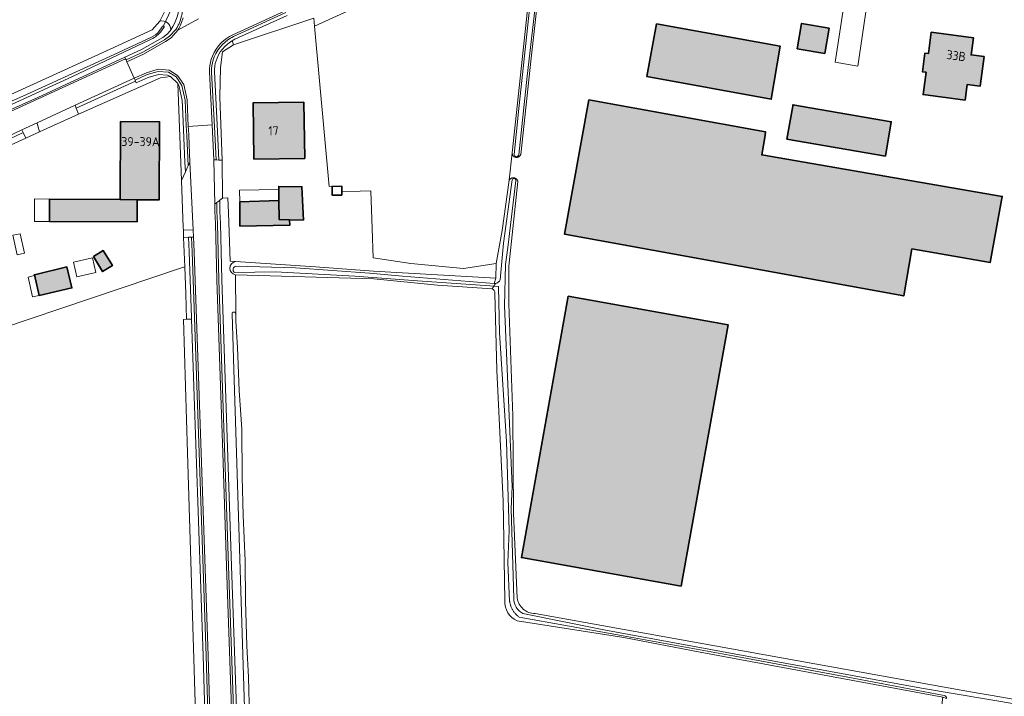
# Model space of a CAD drawing. Header units: metres. Extents: x 200031 to 204075, y 460125 to 464703.
# Tile 156 of 178: x 202222 to 202419, y 463951 to 464087. Entities that reach past the tile are written whole.
import ezdxf
from ezdxf.enums import TextEntityAlignment as Align

# ---------------------------------------------------------------- set-up
doc = ezdxf.new("R2010")
doc.units = ezdxf.units.M
doc.header["$LTSCALE"] = 2
for name, color, linetype, lineweight in [('B-WE-GR-GRAS-GV', 253, 'Continuous', 13), ('B-WE-KW-KUNSTWERK_DUIKER-G', 253, 'Continuous', 18), ('B-WE-OG-BEBOUWING-GV', 253, 'Continuous', 35), ('B-WE-OG-BEBOUWING-T18', 253, 'Continuous', 18), ('B-WE-OG-BEBOUWING_LUIFEL-GV', 253, 'Continuous', 18), ('B-WE-OG-BEBOUWING_OVERBOUWING-GV', 253, 'Continuous', 18), ('B-WE-OG-BEBOUWING_SCHUUR-GV', 253, 'Continuous', 35), ('B-WE-OG-TERREIN_CULTUURSCHEIDING-GV', 253, 'Continuous', 18), ('B-WE-OG-TERREIN_ERF-GV', 253, 'Continuous', 18), ('B-WE-OG-WATER_GREPPEL-GV', 253, 'Continuous', 18), ('B-WE-OG-WATER_SLOOT-GV', 253, 'Continuous', 18), ('B-WE-OG-WEG-GV', 253, 'Continuous', 18), ('B-WE-VH-VERHARDING_ASFALT-GV', 253, 'Continuous', 18), ('B-WE-VH-VERHARDING_BETON-A', 254, 'Continuous', 25), ('B-WE-VH-VERHARDING_BETONSTRAATSTEEN-GV', 253, 'Continuous', 18), ('B-WE-VH-VERHARDING_GRASBETONSTEEN-GV', 253, 'Continuous', 18), ('B-WE-VH-VERHARDING_TEGEL-GV', 253, 'Continuous', 18)]:
    doc.layers.add(name, color=color, linetype=linetype, lineweight=lineweight)
doc.styles.add('NLCS-ISO-M1000-T18', font='NLCS-ISO.ttf', dxfattribs={"height": 1.8})

msp = doc.modelspace()

# ---------------------------------------------------------------- hatches: boundary and pattern name
at = {"layer": 'B-WE-VH-VERHARDING_BETON-A'}
h = msp.add_hatch(color=256, dxfattribs=at)
h.dxf.hatch_style = 1
h.paths.add_polyline_path([(202349.46, 464085.94), (202347.52, 464075.36), (202372.41, 464070.8), (202374.23, 464081.42)])
h = msp.add_hatch(color=256, dxfattribs=at)
h.dxf.hatch_style = 1
h.paths.add_polyline_path([(202384, 464085.08), (202378.48, 464086.02), (202377.62, 464080.95), (202383.14, 464080.01)])
h = msp.add_hatch(color=256, dxfattribs=at)
h.dxf.hatch_style = 1
h.paths.add_polyline_path([(202403.215, 464080.052), (202402.721, 464076.304), (202403.425, 464076.211), (202402.837, 464071.75), (202411.264, 464070.639), (202411.675, 464073.752), (202414.272, 464073.41), (202415.055, 464079.348), (202412.458, 464079.691), (202412.911, 464083.131), (202404.484, 464084.242), (202403.919, 464079.959)])
h = msp.add_hatch(color=256, dxfattribs=at)
h.dxf.hatch_style = 1
h.paths.add_polyline_path([(202278.942, 464058.976), (202278.763, 464070.228), (202268.612, 464070.067), (202268.79, 464058.815)])
h = msp.add_hatch(color=256, dxfattribs=at)
h.dxf.hatch_style = 1
h.paths.add_polyline_path([(202371.173, 464063.579), (202371.291, 464064.272), (202335.905, 464070.683), (202331.029, 464043.757), (202398.98, 464031.405), (202400.599, 464040.843), (202416.295, 464038.138), (202418.683, 464051.333), (202370.501, 464059.659)])
h = msp.add_hatch(color=256, dxfattribs=at)
h.dxf.hatch_style = 1
h.paths.add_polyline_path([(202376.709, 464069.42), (202375.572, 464062.819), (202395.283, 464059.424), (202396.471, 464066.321), (202376.76, 464069.716)], flags=17)
h = msp.add_hatch(color=256, dxfattribs=at)
h.dxf.hatch_style = 1
h.paths.add_polyline_path([(202241.994, 464050.752), (202245.388, 464050.686), (202249.799, 464050.665), (202249.874, 464066.308), (202242.069, 464066.345)])
h = msp.add_hatch(color=256, dxfattribs=at)
h.dxf.hatch_style = 1
h.paths.add_polyline_path([(202275.926, 464046.663), (202278.697, 464046.608), (202278.385, 464053.278), (202273.755, 464053.346), (202273.792, 464050.509), (202273.842, 464046.704)])
h = msp.add_hatch(color=256, dxfattribs=at)
h.dxf.hatch_style = 1
h.paths.add_polyline_path([(202241.994, 464050.752), (202227.825, 464050.82), (202227.803, 464046.354), (202245.366, 464046.269), (202245.388, 464050.686)])
h = msp.add_hatch(color=256, dxfattribs=at)
h.dxf.hatch_style = 1
h.paths.add_polyline_path([(202275.926, 464046.663), (202273.842, 464046.704), (202273.792, 464050.509), (202265.94, 464050.238), (202265.971, 464045.395), (202275.947, 464045.586)])
h = msp.add_hatch(color=256, dxfattribs=at)
h.dxf.hatch_style = 1
h.paths.add_polyline_path([(202236.61, 464039.298), (202238.462, 464036.274), (202240.426, 464037.476), (202238.575, 464040.501)])
h = msp.add_hatch(color=256, dxfattribs=at)
h.dxf.hatch_style = 1
h.paths.add_polyline_path([(202231.279, 464037.255), (202224.811, 464035.641), (202225.766, 464031.515), (202232.305, 464033.001)])
h = msp.add_hatch(color=256, dxfattribs=at)
h.dxf.hatch_style = 1
h.paths.add_polyline_path([(202354.387, 463973.246), (202363.76, 464025.627), (202331.745, 464031.356), (202322.373, 463978.974)])

# ---------------------------------------------------------------- linework, layer by layer
at = {"layer": 'B-WE-GR-GRAS-GV', "flags": 128}
msp.add_lwpolyline([(202320.515, 464060.098), (202325.383, 464105.634), (202304.549, 464096.26), (202285.325, 464087.46), (202280.923, 464085.445), (202283.878, 464053.35), (202286.404, 464053.37), (202286.412, 464052.347), (202290.031, 464052.431), (202292.182, 464052.481), (202292.446, 464044.932), (202292.652, 464039.043), (202300.236, 464037.899), (202310.795, 464036.922), (202317.285, 464037.89), (202318.524, 464044.525), (202319.927, 464054.593)], close=True, dxfattribs=at)
for points in [[(202200.846, 464063.013), (202239.956, 464080.836), (202248.365, 464084.725), (202249.942, 464086.458), (202251.666, 464089.912)], [(202148.23, 463852.958), (202243.007, 463833.367), (202260.964, 463831.475), (202260.685, 463839.996), (202258.494, 463906.977), (202258.272, 463909.699), (202258.181, 463910.808), (202255.455, 464000), (202254.639, 464026.719), (202255.254, 464026.742), (202255.126, 464031.829), (202254.919, 464037.234), (202254.286, 464037.021), (202199.925, 464018.736)], [(202316.48, 464032.83), (202305.547, 464033.583), (202292.798, 464034.863), (202265.078, 464035.641), (202265.133, 464027.852), (202265.144, 464026.347), (202265.473, 464021.051), (202265.838, 464012.492), (202266.336, 464004.695), (202266.451, 463995.195), (202266.587, 463987.433), (202267.001, 463978.313), (202267.092, 463970.244), (202267.366, 463961.3), (202267.662, 463955.019), (202267.919, 463947.114), (202268.358, 463938.131), (202268.645, 463929.721), (202268.834, 463922.064), (202269.259, 463913.005)], [(202319.065, 463970.33), (202318.846, 463982.686), (202318.698, 463990.301), (202317.473, 464016.565), (202317.072, 464031.967)], [(202387.754, 463782.212), (202388.28, 463789.774), (202391.303, 463814.481), (202395.995, 463856.259), (202400.126, 463894.469), (202399.874, 463897.348), (202406.786, 463950.994), (202358.189, 463960.038), (202342.9, 463962.999), (202321.486, 463966.32)]]:
    msp.add_lwpolyline(points, dxfattribs=at)
at = {"layer": 'B-WE-GR-GRAS-GV'}
for points in [[(202317.072, 464031.967, 0.2708247), (202316.48, 464032.83)], [(202321.486, 463966.32, -0.3223052), (202319.065, 463970.33)]]:
    msp.add_lwpolyline(points, format="xyb", dxfattribs=at)
at = {"layer": 'B-WE-KW-KUNSTWERK_DUIKER-G', "flags": 128}
msp.add_lwpolyline([(202250.615, 464085.364), (202251.682, 464087.679), (202252.749, 464089.994)], dxfattribs=at)
at = {"layer": 'B-WE-OG-BEBOUWING-GV', "flags": 128}
for points in [[(202349.46, 464085.94), (202347.52, 464075.36), (202372.41, 464070.8), (202374.23, 464081.42)], [(202384, 464085.08), (202378.48, 464086.02), (202377.62, 464080.95), (202383.14, 464080.01)], [(202403.215, 464080.052), (202402.721, 464076.304), (202403.425, 464076.211), (202402.837, 464071.75), (202411.264, 464070.639), (202411.675, 464073.752), (202414.272, 464073.41), (202415.055, 464079.348), (202412.458, 464079.691), (202412.911, 464083.131), (202404.484, 464084.242), (202403.919, 464079.959)], [(202278.942, 464058.976), (202278.763, 464070.228), (202268.612, 464070.067), (202268.79, 464058.815)], [(202371.173, 464063.579), (202371.291, 464064.272), (202335.905, 464070.683), (202331.029, 464043.757), (202398.98, 464031.405), (202400.599, 464040.843), (202416.295, 464038.138), (202418.683, 464051.333), (202370.501, 464059.659)], [(202376.709, 464069.42), (202375.572, 464062.819), (202395.283, 464059.424), (202396.471, 464066.321), (202376.76, 464069.716)], [(202241.994, 464050.752), (202245.388, 464050.686), (202249.799, 464050.665), (202249.874, 464066.308), (202242.069, 464066.345)], [(202275.926, 464046.663), (202278.697, 464046.608), (202278.385, 464053.278), (202273.755, 464053.346), (202273.792, 464050.509), (202273.842, 464046.704)], [(202241.994, 464050.752), (202227.825, 464050.82), (202227.803, 464046.354), (202245.366, 464046.269), (202245.388, 464050.686)], [(202275.926, 464046.663), (202273.842, 464046.704), (202273.792, 464050.509), (202265.94, 464050.238), (202265.971, 464045.395), (202275.947, 464045.586)], [(202236.61, 464039.298), (202238.462, 464036.274), (202240.426, 464037.476), (202238.575, 464040.501)], [(202231.279, 464037.255), (202224.811, 464035.641), (202225.766, 464031.515), (202232.305, 464033.001)], [(202354.387, 463973.246), (202363.76, 464025.627), (202331.745, 464031.356), (202322.373, 463978.974)]]:
    msp.add_lwpolyline(points, close=True, dxfattribs=at)
at = {"layer": 'B-WE-OG-BEBOUWING_LUIFEL-GV', "flags": 128}
for points in [[(202273.792, 464050.509), (202273.763, 464052.709), (202265.909, 464052.606), (202265.94, 464050.238)], [(202227.803, 464046.354), (202227.825, 464050.82), (202224.825, 464050.834), (202224.804, 464046.354)], [(202220.484, 464043.551), (202221.34, 464039.644), (202222.805, 464039.965), (202221.949, 464043.872)], [(202225.766, 464031.515), (202224.847, 464035.485), (202223.52, 464035.178), (202224.439, 464031.208)]]:
    msp.add_lwpolyline(points, close=True, dxfattribs=at)
at = {"layer": 'B-WE-OG-BEBOUWING_OVERBOUWING-GV', "flags": 128}
msp.add_lwpolyline([(202233.32, 464035.226), (202237.087, 464036.095), (202236.411, 464039.024), (202232.643, 464038.154)], close=True, dxfattribs=at)
at = {"layer": 'B-WE-OG-BEBOUWING_SCHUUR-GV', "flags": 128}
msp.add_lwpolyline([(202286.418, 464051.585), (202286.404, 464053.37), (202284.441, 464053.355), (202284.455, 464051.57)], close=True, dxfattribs=at)
at = {"layer": 'B-WE-OG-TERREIN_CULTUURSCHEIDING-GV', "flags": 128}
for points in [[(202253.87, 464090.227), (202253.183, 464089.314), (202252.177, 464089.356), (202251.666, 464089.912), (202249.942, 464086.458)], [(202275.441, 464087.619), (202264.97, 464082.838), (202264.626, 464082.657), (202264.444, 464082.561), (202264.688, 464081.718), (202280.773, 464087.075), (202280.923, 464085.445), (202285.325, 464087.46)], [(202212.791, 464065.102), (202243.079, 464078.888), (202242.916, 464079.253), (202225.464, 464071.191), (202202.259, 464060.809)], [(202265.059, 464038.305), (202264.015, 464038.405), (202263.679, 464048.053), (202263.575, 464051.043), (202262.457, 464051.011), (202261.934, 464050.588), (202261.95, 464049.791), (202261.925, 464048.323), (202262.067, 464045.934), (202262.373, 464034.664), (202264.294, 463977.35), (202266.726, 463906.921)], [(202267.534, 463927.664), (202265.288, 464000), (202264.772, 464016.645), (202264.383, 464027.815), (202264.386, 464027.854), (202264.392, 464027.892), (202264.403, 464027.929), (202264.417, 464027.965), (202264.435, 464028), (202264.456, 464028.032), (202264.48, 464028.062), (202264.508, 464028.09), (202264.538, 464028.114), (202264.57, 464028.135), (202264.605, 464028.153), (202264.641, 464028.167), (202264.678, 464028.177), (202264.716, 464028.184), (202264.755, 464028.186), (202264.794, 464028.184), (202264.832, 464028.179), (202264.87, 464028.169), (202264.906, 464028.156), (202264.941, 464028.139), (202264.974, 464028.119), (202265.004, 464028.095), (202265.032, 464028.068), (202265.057, 464028.039), (202265.079, 464028.007), (202265.098, 464027.973), (202265.113, 464027.937), (202265.124, 464027.9), (202265.133, 464027.852), (202265.078, 464035.641)]]:
    msp.add_lwpolyline(points, dxfattribs=at)
at = {"layer": 'B-WE-OG-TERREIN_CULTUURSCHEIDING-GV'}
for points in [[(202252.119, 464084.743, 0.1420111), (202253.87, 464090.227)], [(202249.942, 464086.458, -0.4830071), (202252.119, 464084.743)], [(202265.078, 464035.641, -0.8352009), (202265.059, 464038.305)]]:
    msp.add_lwpolyline(points, format="xyb", dxfattribs=at)
at = {"layer": 'B-WE-OG-TERREIN_CULTUURSCHEIDING-GV', "flags": 128}
for points in [[(202262.498, 464080.289), (202264.688, 464081.718), (202264.444, 464082.561), (202264.403, 464082.54), (202263.877, 464082.2), (202263.382, 464081.817), (202262.926, 464081.394), (202262.457, 464080.871), (202262.042, 464080.308), (202261.684, 464079.706), (202261.385, 464079.07), (202261.19, 464078.536), (202261.036, 464077.982), (202260.929, 464077.419), (202260.865, 464076.848), (202260.848, 464076.277), (202261.435, 464065.726), (202261.777, 464058.628), (202262.201, 464058.612), (202262.385, 464058.605), (202261.963, 464071.236), (202262.066, 464077.158)], [(202251.474, 464075.666), (202249.667, 464075.801), (202247.62, 464075.199), (202245.212, 464074.105), (202245.049, 464074.47), (202233.175, 464069.044), (202233.662, 464067.842), (202250.069, 464075.113), (202252.091, 464075.343)], [(202254.5, 464067.935), (202254.382, 464070.58), (202253.774, 464073.35), (202253.511, 464073.951), (202254.255, 464054.56), (202255.053, 464056.282), (202254.961, 464058.192)], [(202223.078, 464063.015), (202222.553, 464064.141), (202219.607, 464062.768), (202220.128, 464061.651)], [(202254.919, 464037.234), (202255.126, 464031.829), (202255.254, 464026.742), (202256.28, 464026.781), (202256.27, 464027.083), (202255.822, 464040.223), (202255.681, 464043.176), (202254.692, 464043.138)]]:
    msp.add_lwpolyline(points, close=True, dxfattribs=at)
at = {"layer": 'B-WE-OG-TERREIN_ERF-GV', "flags": 128}
for points in [[(202396.768, 464125.066), (202389.731, 464077.455), (202385.195, 464078.22), (202392.34, 464124.856)], [(202327.375, 464106.522), (202324.317, 464079.079), (202322.229, 464059.718), (202322.205, 464059.664), (202322.176, 464059.611), (202322.144, 464059.561), (202322.109, 464059.513), (202322.071, 464059.467), (202322.029, 464059.424), (202321.985, 464059.383), (202321.939, 464059.346), (202321.89, 464059.312), (202321.838, 464059.281), (202321.785, 464059.254), (202321.73, 464059.231), (202321.674, 464059.211), (202321.616, 464059.195), (202321.558, 464059.183), (202321.499, 464059.175), (202321.439, 464059.171), (202321.379, 464059.17), (202321.32, 464059.174), (202321.261, 464059.182), (202321.202, 464059.194), (202321.144, 464059.209), (202321.088, 464059.229), (202321.033, 464059.252), (202320.98, 464059.279), (202320.928, 464059.309), (202320.879, 464059.343), (202320.832, 464059.38), (202320.788, 464059.42), (202320.746, 464059.463), (202320.707, 464059.508), (202320.672, 464059.556), (202320.64, 464059.606), (202320.611, 464059.659), (202320.586, 464059.713), (202320.564, 464059.769), (202320.547, 464059.826), (202320.533, 464059.884), (202320.523, 464059.943), (202320.517, 464060.002), (202320.515, 464060.062), (202320.515, 464060.098), (202319.927, 464054.593), (202319.945, 464054.625), (202319.977, 464054.677), (202320.013, 464054.726), (202320.051, 464054.773), (202320.093, 464054.817), (202320.138, 464054.858), (202320.185, 464054.897), (202320.234, 464054.932), (202320.286, 464054.963), (202320.34, 464054.992), (202320.395, 464055.016), (202320.452, 464055.037), (202320.51, 464055.054), (202320.569, 464055.068), (202320.629, 464055.077), (202320.69, 464055.082), (202320.75, 464055.084), (202320.811, 464055.081), (202320.871, 464055.075), (202320.931, 464055.064), (202320.99, 464055.05), (202321.048, 464055.031), (202321.105, 464055.009), (202321.159, 464054.984), (202321.213, 464054.954), (202321.264, 464054.921), (202321.313, 464054.885), (202321.359, 464054.846), (202321.403, 464054.804), (202321.443, 464054.759), (202321.481, 464054.712), (202321.516, 464054.662), (202321.547, 464054.61), (202321.574, 464054.556), (202321.598, 464054.5), (202321.619, 464054.443), (202321.635, 464054.384), (202321.648, 464054.325), (202319.816, 464037.395), (202319.852, 464029.832), (202320.657, 464007.372), (202320.749, 463987.879), (202321.485, 463970.872), (202321.556, 463970.558), (202321.652, 463970.251), (202321.775, 463969.953), (202321.922, 463969.666), (202322.094, 463969.394), (202322.287, 463969.136), (202322.502, 463968.896), (202322.736, 463968.675), (202322.989, 463968.475), (202323.257, 463968.297), (202323.54, 463968.142), (202323.834, 463968.012), (202324.139, 463967.907), (202324.451, 463967.829), (202324.769, 463967.777), (202325.09, 463967.752), (202410.493, 463952.425), (202413.441, 463951.908), (202416.3, 463951.408), (202429.782, 463949.082)], [(202199.925, 464018.736), (202254.286, 464037.021), (202254.919, 464037.234), (202254.692, 464043.138), (202254.637, 464044.58), (202254.617, 464045.103), (202254.255, 464054.56), (202253.511, 464073.951), (202252.091, 464075.343), (202250.069, 464075.113), (202233.662, 464067.842), (202225.829, 464064.297), (202225.831, 464064.288), (202223.078, 464063.015), (202220.128, 464061.651)]]:
    msp.add_lwpolyline(points, dxfattribs=at)
for points in [[(202264.688, 464081.718), (202262.498, 464080.289), (202262.066, 464077.158), (202261.963, 464071.236), (202262.385, 464058.605), (202262.457, 464051.011), (202263.575, 464051.043), (202263.679, 464048.053), (202264.015, 464038.405), (202265.059, 464038.305), (202281.08, 464037.224), (202292.745, 464036.377), (202317.235, 464034.98), (202317.285, 464037.89), (202310.795, 464036.922), (202300.236, 464037.899), (202292.652, 464039.043), (202292.446, 464044.932), (202292.182, 464052.481), (202290.031, 464052.431), (202286.412, 464052.347), (202286.404, 464053.37), (202283.878, 464053.35), (202280.923, 464085.445), (202280.773, 464087.075)], [(202374.23, 464081.42), (202372.41, 464070.8), (202347.52, 464075.36), (202349.46, 464085.94)], [(202377.62, 464080.95), (202378.48, 464086.02), (202384, 464085.08), (202383.14, 464080.01)], [(202412.458, 464079.691), (202415.055, 464079.348), (202414.272, 464073.41), (202411.675, 464073.752), (202411.264, 464070.639), (202402.837, 464071.75), (202403.425, 464076.211), (202402.721, 464076.304), (202403.215, 464080.052), (202403.919, 464079.959), (202404.484, 464084.242), (202412.911, 464083.131)], [(202278.942, 464058.976), (202268.79, 464058.815), (202268.612, 464070.067), (202278.763, 464070.228)], [(202371.173, 464063.579), (202370.501, 464059.659), (202418.683, 464051.333), (202416.295, 464038.138), (202400.599, 464040.843), (202398.98, 464031.405), (202331.029, 464043.757), (202335.905, 464070.683), (202371.291, 464064.272)], [(202376.709, 464069.42), (202376.76, 464069.716), (202396.471, 464066.321), (202395.283, 464059.424), (202375.572, 464062.819)], [(202249.799, 464050.665), (202245.388, 464050.686), (202245.366, 464046.269), (202227.803, 464046.354), (202227.825, 464050.82), (202241.994, 464050.752), (202242.069, 464066.345), (202249.874, 464066.308)], [(202275.926, 464046.663), (202275.947, 464045.586), (202265.971, 464045.395), (202265.94, 464050.238), (202273.792, 464050.509), (202273.755, 464053.346), (202278.385, 464053.278), (202278.697, 464046.608)], [(202236.61, 464039.298), (202238.575, 464040.501), (202240.426, 464037.476), (202238.462, 464036.274)], [(202231.279, 464037.255), (202232.305, 464033.001), (202225.766, 464031.515), (202224.811, 464035.641)], [(202363.76, 464025.627), (202354.387, 463973.246), (202322.373, 463978.974), (202331.745, 464031.356)]]:
    msp.add_lwpolyline(points, close=True, dxfattribs=at)
at = {"layer": 'B-WE-OG-WATER_GREPPEL-GV', "flags": 128}
msp.add_lwpolyline([(202267.919, 463947.114), (202267.662, 463955.019), (202267.366, 463961.3), (202267.092, 463970.244), (202267.001, 463978.313), (202266.587, 463987.433), (202266.451, 463995.195), (202266.336, 464004.695), (202265.838, 464012.492), (202265.473, 464021.051), (202265.144, 464026.347), (202265.133, 464027.852), (202265.124, 464027.9), (202265.113, 464027.937), (202265.098, 464027.973), (202265.079, 464028.007), (202265.057, 464028.039), (202265.032, 464028.068), (202265.004, 464028.095), (202264.974, 464028.119), (202264.941, 464028.139), (202264.906, 464028.156), (202264.87, 464028.169), (202264.832, 464028.179), (202264.794, 464028.184), (202264.755, 464028.186), (202264.716, 464028.184), (202264.678, 464028.177), (202264.641, 464028.167), (202264.605, 464028.153), (202264.57, 464028.135), (202264.538, 464028.114), (202264.508, 464028.09), (202264.48, 464028.062), (202264.456, 464028.032), (202264.435, 464028), (202264.417, 464027.965), (202264.403, 464027.929), (202264.392, 464027.892), (202264.386, 464027.854), (202264.383, 464027.815), (202264.772, 464016.645), (202265.288, 464000), (202267.534, 463927.664)], dxfattribs=at)
msp.add_lwpolyline([(202255.254, 464026.742), (202254.639, 464026.719), (202255.455, 464000), (202258.181, 463910.808), (202258.272, 463909.699), (202260.048, 463909.752), (202258.58, 463959.281), (202256.28, 464026.781)], close=True, dxfattribs=at)
at = {"layer": 'B-WE-OG-WATER_SLOOT-GV', "flags": 128}
for points in [[(202320.515, 464060.098), (202320.515, 464060.062), (202320.517, 464060.002), (202320.523, 464059.943), (202320.533, 464059.884), (202320.547, 464059.826), (202320.564, 464059.769), (202320.586, 464059.713), (202320.611, 464059.659), (202320.64, 464059.606), (202320.672, 464059.556), (202320.707, 464059.508), (202320.746, 464059.463), (202320.788, 464059.42), (202320.832, 464059.38), (202320.879, 464059.343), (202320.928, 464059.309), (202320.98, 464059.279), (202321.033, 464059.252), (202321.088, 464059.229), (202321.144, 464059.209), (202321.202, 464059.194), (202321.261, 464059.182), (202321.32, 464059.174), (202321.379, 464059.17), (202321.439, 464059.171), (202321.499, 464059.175), (202321.558, 464059.183), (202321.616, 464059.195), (202321.674, 464059.211), (202321.73, 464059.231), (202321.785, 464059.254), (202321.838, 464059.281), (202321.89, 464059.312), (202321.939, 464059.346), (202321.985, 464059.383), (202322.029, 464059.424), (202322.071, 464059.467), (202322.109, 464059.513), (202322.144, 464059.561), (202322.176, 464059.611), (202322.205, 464059.664), (202322.229, 464059.718), (202324.317, 464079.079), (202327.375, 464106.522)], [(202320.883, 464059.744), (202321.856, 464068.982), (202323.826, 464087.595), (202325.836, 464103.9), (202326.006, 464105.912), (202325.383, 464105.634), (202320.515, 464060.098)], [(202326.006, 464105.912), (202325.836, 464103.9), (202323.826, 464087.595), (202321.856, 464068.982), (202320.883, 464059.744)], [(202326.831, 464104.512), (202326.381, 464100.274), (202323.527, 464075.423), (202321.86, 464059.664)], [(202321.86, 464059.664), (202323.527, 464075.423), (202326.381, 464100.274), (202326.831, 464104.512)], [(202249.942, 464086.458), (202248.365, 464084.725), (202239.956, 464080.836), (202200.846, 464063.013), (202201.029, 464061.444), (202202.259, 464060.809), (202225.464, 464071.191), (202242.916, 464079.253), (202246.227, 464080.761), (202250.539, 464083.205), (202251.491, 464083.901)], [(202249.824, 464084.447), (202250.424, 464085.353)], [(202250.424, 464085.353), (202249.824, 464084.447)], [(202250.714, 464085.159), (202250.046, 464084.254)], [(202250.046, 464084.254), (202250.714, 464085.159)], [(202248.135, 464083.182), (202239.901, 464079.366), (202222.463, 464071.419), (202211.764, 464066.791), (202203.229, 464063.008)], [(202247.91, 464082.714), (202232.401, 464075.361), (202212.748, 464066.354), (202203.476, 464062.524)], [(202203.476, 464062.524), (202212.748, 464066.354), (202232.401, 464075.361), (202247.91, 464082.714)], [(202239.901, 464079.366), (202248.135, 464083.182)], [(202203.229, 464063.008), (202211.764, 464066.791), (202222.463, 464071.419), (202239.901, 464079.366)], [(202429.782, 463949.082), (202416.3, 463951.408), (202413.441, 463951.908), (202410.493, 463952.425), (202325.09, 463967.752), (202324.769, 463967.777), (202324.451, 463967.829), (202324.139, 463967.907), (202323.834, 463968.012), (202323.54, 463968.142), (202323.257, 463968.297), (202322.989, 463968.475), (202322.736, 463968.675), (202322.502, 463968.896), (202322.287, 463969.136), (202322.094, 463969.394), (202321.922, 463969.666), (202321.775, 463969.953), (202321.652, 463970.251), (202321.556, 463970.558), (202321.485, 463970.872), (202320.749, 463987.879), (202320.657, 464007.372), (202319.852, 464029.832), (202319.816, 464037.395), (202321.648, 464054.325), (202321.635, 464054.384), (202321.619, 464054.443), (202321.598, 464054.5), (202321.574, 464054.556), (202321.547, 464054.61), (202321.516, 464054.662), (202321.481, 464054.712), (202321.443, 464054.759), (202321.403, 464054.804), (202321.359, 464054.846), (202321.313, 464054.885), (202321.264, 464054.921), (202321.213, 464054.954), (202321.159, 464054.984), (202321.105, 464055.009), (202321.048, 464055.031), (202320.99, 464055.05), (202320.931, 464055.064), (202320.871, 464055.075), (202320.811, 464055.081), (202320.75, 464055.084), (202320.69, 464055.082), (202320.629, 464055.077), (202320.569, 464055.068), (202320.51, 464055.054), (202320.452, 464055.037), (202320.395, 464055.016), (202320.34, 464054.992), (202320.286, 464054.963), (202320.234, 464054.932), (202320.185, 464054.897), (202320.138, 464054.858), (202320.093, 464054.817), (202320.051, 464054.773), (202320.013, 464054.726), (202319.977, 464054.677), (202319.945, 464054.625), (202319.927, 464054.593), (202318.524, 464044.525), (202317.285, 464037.89), (202317.235, 464034.98), (202316.888, 464033.91), (202317.154, 464033.889)], [(202318.09, 464034.658), (202318.789, 464041.991), (202320.509, 464054.682)], [(202320.509, 464054.682), (202318.789, 464041.991), (202318.09, 464034.658)], [(202321.242, 464054.517), (202319.622, 464041.142), (202319.193, 464037.696), (202318.953, 464029.417), (202320.518, 463993.221), (202320.327, 463988.719), (202320.857, 463970.784)], [(202320.857, 463970.784), (202320.327, 463988.719), (202320.518, 463993.221), (202318.953, 464029.417), (202319.193, 464037.696), (202319.622, 464041.142), (202321.242, 464054.517)], [(202265.167, 464037.404), (202277.1, 464037.023), (202291.955, 464035.965), (202298.524, 464035.36), (202316.888, 464033.91), (202317.235, 464034.98), (202292.745, 464036.377), (202281.08, 464037.224), (202265.059, 464038.305)], [(202265.078, 464035.641), (202292.798, 464034.863), (202305.547, 464033.583), (202316.48, 464032.83), (202316.82, 464033.363), (202316.021, 464033.44), (202301.516, 464034.442), (202289.023, 464035.372), (202273.066, 464036.232), (202264.837, 464036.092)], [(202264.837, 464036.092), (202273.066, 464036.232), (202289.023, 464035.372), (202301.516, 464034.442), (202316.021, 464033.44), (202316.82, 464033.363), (202317.154, 464033.889)], [(202317.154, 464033.889), (202316.888, 464033.91), (202298.524, 464035.36), (202291.955, 464035.965), (202277.1, 464037.023), (202265.167, 464037.404)], [(202316.82, 464033.363), (202316.48, 464032.83)], [(202317.154, 464033.889), (202316.82, 464033.363), (202317.755, 464033.274), (202317.974, 464024.033), (202319.347, 464002.227), (202319.891, 463984.424), (202319.671, 463977.976), (202320.009, 463970.233), (202320.013, 463970.202), (202320.033, 463970.069), (202320.056, 463969.936), (202320.083, 463969.804), (202320.114, 463969.672), (202320.15, 463969.542), (202320.188, 463969.413), (202320.231, 463969.285), (202320.278, 463969.158), (202320.328, 463969.033), (202320.382, 463968.909), (202320.439, 463968.787), (202320.501, 463968.667), (202320.565, 463968.549), (202320.633, 463968.432), (202320.705, 463968.318), (202320.78, 463968.206), (202320.858, 463968.096), (202320.94, 463967.988), (202321.024, 463967.883), (202321.112, 463967.781), (202321.203, 463967.681), (202321.296, 463967.584), (202321.393, 463967.489), (202321.492, 463967.398), (202321.594, 463967.31), (202321.699, 463967.224), (202321.805, 463967.142), (202321.915, 463967.063), (202341.31, 463963.572), (202364.777, 463959.282), (202388.837, 463954.843), (202407.041, 463951.38)], [(202407.041, 463951.38), (202388.837, 463954.843), (202364.777, 463959.282), (202341.31, 463963.572), (202321.915, 463967.063), (202321.805, 463967.142), (202321.699, 463967.224), (202321.594, 463967.31), (202321.492, 463967.398), (202321.393, 463967.489), (202321.296, 463967.584), (202321.203, 463967.681), (202321.112, 463967.781), (202321.024, 463967.883), (202320.94, 463967.988), (202320.858, 463968.096), (202320.78, 463968.206), (202320.705, 463968.318), (202320.633, 463968.432), (202320.565, 463968.549), (202320.501, 463968.667), (202320.439, 463968.787), (202320.382, 463968.909), (202320.328, 463969.033), (202320.278, 463969.158), (202320.231, 463969.285), (202320.188, 463969.413), (202320.15, 463969.542), (202320.114, 463969.672), (202320.083, 463969.804), (202320.056, 463969.936), (202320.033, 463970.069), (202320.013, 463970.202), (202320.009, 463970.233), (202319.671, 463977.976), (202319.891, 463984.424), (202319.347, 464002.227), (202317.974, 464024.033), (202317.755, 464033.274), (202316.82, 464033.363)], [(202317.072, 464031.967), (202317.473, 464016.565), (202318.698, 463990.301), (202318.846, 463982.686), (202319.065, 463970.33)], [(202322.674, 463967.802), (202338.898, 463964.524), (202370.048, 463958.76), (202402.515, 463952.797), (202435.438, 463947.251), (202459.571, 463942.923), (202481.228, 463938.82), (202503.609, 463935.053), (202522.147, 463931.716), (202539.208, 463928.356)], [(202539.208, 463928.356), (202522.147, 463931.716), (202503.609, 463935.053), (202481.228, 463938.82), (202459.571, 463942.923), (202435.438, 463947.251), (202402.515, 463952.797), (202370.048, 463958.76), (202338.898, 463964.524), (202322.674, 463967.802)], [(202321.486, 463966.32), (202342.9, 463962.999), (202358.189, 463960.038), (202406.786, 463950.994), (202407.536, 463950.737)]]:
    msp.add_lwpolyline(points, dxfattribs=at)
at = {"layer": 'B-WE-OG-WATER_SLOOT-GV'}
for points in [[(202252.119, 464084.743, 0.4830071), (202249.942, 464086.458)], [(202250.424, 464085.353, -1.2941183), (202250.714, 464085.159)], [(202250.714, 464085.159, 1.2941183), (202250.424, 464085.353)], [(202250.046, 464084.254, -0.1222885), (202247.91, 464082.714)], [(202247.91, 464082.714, 0.1222885), (202250.046, 464084.254)], [(202248.135, 464083.182, 0.0884267), (202249.824, 464084.447)], [(202249.824, 464084.447, -0.0884267), (202248.135, 464083.182)], [(202251.491, 464083.901, 0.0258957), (202252.119, 464084.743)], [(202321.86, 464059.664, -0.689687), (202320.883, 464059.744)], [(202320.883, 464059.744, 0.689687), (202321.86, 464059.664)], [(202320.509, 464054.682, -0.8663204), (202321.242, 464054.517)], [(202321.242, 464054.517, 0.8663204), (202320.509, 464054.682)], [(202265.059, 464038.305, 0.8352009), (202265.078, 464035.641)], [(202264.837, 464036.092, -0.5518106), (202265.167, 464037.404)], [(202265.167, 464037.404, 0.5518106), (202264.837, 464036.092)], [(202317.154, 464033.889, 0.2809432), (202318.09, 464034.658)], [(202318.09, 464034.658, -0.2809432), (202317.154, 464033.889)], [(202316.48, 464032.83, -0.2708247), (202317.072, 464031.967)], [(202319.065, 463970.33, 0.3223052), (202321.486, 463966.32)], [(202320.857, 463970.784, 0.3053368), (202322.674, 463967.802)], [(202322.674, 463967.802, -0.3053368), (202320.857, 463970.784)], [(202407.536, 463950.737, 0.3886851), (202407.041, 463951.38)], [(202407.041, 463951.38, -0.3886851), (202407.536, 463950.737)]]:
    msp.add_lwpolyline(points, format="xyb", dxfattribs=at)
at = {"layer": 'B-WE-OG-WEG-GV', "flags": 128}
for points in [[(202243.079, 464078.888), (202243.16, 464078.705), (202246.5, 464080.226), (202250.865, 464082.701), (202251.894, 464083.453), (202253.191, 464084.882), (202253.372, 464085.165), (202253.628, 464085.679), (202253.699, 464085.819), (202253.983, 464086.539), (202254.209, 464087.26), (202254.368, 464087.951), (202254.368, 464088.027), (202254.462, 464088.723), (202254.493, 464089.502), (202254.446, 464091.112), (202254.086, 464101.65), (202253.22, 464101.627), (202253.87, 464090.227)], [(202275.201, 464088.169), (202264.705, 464083.377), (202264.347, 464083.188), (202264.1, 464083.058), (202263.53, 464082.69), (202262.994, 464082.276), (202262.497, 464081.815), (202261.991, 464081.25), (202261.542, 464080.64), (202261.154, 464079.988), (202260.831, 464079.301), (202260.618, 464078.719), (202260.452, 464078.119), (202260.335, 464077.508), (202260.266, 464076.89), (202260.247, 464076.269), (202260.857, 464065.3), (202261.227, 464058.649), (202261.375, 464058.644), (202261.777, 464058.628), (202261.435, 464065.726), (202260.848, 464076.277), (202260.865, 464076.848), (202260.929, 464077.419), (202261.036, 464077.982), (202261.19, 464078.536), (202261.385, 464079.07), (202261.684, 464079.706), (202262.042, 464080.308), (202262.457, 464080.871), (202262.926, 464081.394), (202263.382, 464081.817), (202263.877, 464082.2), (202264.403, 464082.54), (202264.444, 464082.561), (202264.626, 464082.657), (202264.97, 464082.838), (202275.441, 464087.619)], [(202251.491, 464083.901), (202250.539, 464083.205), (202246.227, 464080.761), (202242.916, 464079.253), (202243.079, 464078.888)], [(202266.726, 463906.921), (202264.294, 463977.35), (202262.373, 464034.664), (202262.067, 464045.934), (202261.925, 464048.323), (202261.95, 464049.791), (202261.934, 464050.588), (202261.805, 464050.483), (202261.541, 464050.269), (202261.356, 464050.119), (202261.324, 464048.31), (202261.468, 464045.908), (202261.773, 464034.646), (202263.695, 463977.33), (202266.127, 463906.9)], [(202260.651, 463909.666), (202259.18, 463959.3), (202256.87, 464027.104), (202256.422, 464040.247), (202256.28, 464043.199), (202255.681, 464043.176), (202255.822, 464040.223), (202256.27, 464027.083), (202256.28, 464026.781), (202258.58, 463959.281), (202260.048, 463909.752)]]:
    msp.add_lwpolyline(points, dxfattribs=at)
at = {"layer": 'B-WE-OG-WEG-GV'}
for points in [[(202253.87, 464090.227, -0.1420111), (202252.119, 464084.743)], [(202252.119, 464084.743, -0.0258957), (202251.491, 464083.901)]]:
    msp.add_lwpolyline(points, format="xyb", dxfattribs=at)
at = {"layer": 'B-WE-OG-WEG-GV', "flags": 128}
for points in [[(202252.091, 464075.343), (202253.511, 464073.951), (202253.774, 464073.35), (202254.382, 464070.58), (202254.5, 464067.935), (202254.961, 464058.192), (202255.053, 464056.282), (202255.414, 464057.062), (202255.597, 464057.456), (202255.309, 464063.525), (202255.214, 464065.395), (202254.979, 464070.659), (202254.335, 464073.591), (202253.168, 464075.312), (202252.322, 464075.842), (202251.667, 464076.253), (202249.603, 464076.408), (202247.41, 464075.762), (202244.968, 464074.653), (202245.049, 464074.47), (202245.212, 464074.105), (202247.62, 464075.199), (202249.667, 464075.801), (202251.474, 464075.666)], [(202244.805, 464075.018), (202232.949, 464069.6), (202233.011, 464069.447), (202233.175, 464069.044), (202245.049, 464074.47), (202244.968, 464074.653)], [(202222.3, 464064.685), (202219.354, 464063.311), (202219.607, 464062.768), (202222.553, 464064.141)]]:
    msp.add_lwpolyline(points, close=True, dxfattribs=at)
at = {"layer": 'B-WE-VH-VERHARDING_ASFALT-GV', "flags": 128}
for points in [[(202257.696, 464086.899), (202253.504, 464084.631), (202252.163, 464083.154), (202251.082, 464082.364), (202246.682, 464079.869), (202243.323, 464078.34), (202244.805, 464075.018), (202247.27, 464076.138), (202249.56, 464076.812), (202251.796, 464076.645), (202252.535, 464076.181), (202253.452, 464075.606), (202254.709, 464073.752), (202255.377, 464070.711), (202255.616, 464065.368), (202260.436, 464065.674), (202259.847, 464076.264), (202259.867, 464076.918), (202259.939, 464077.568), (202260.062, 464078.21), (202260.237, 464078.841), (202260.461, 464079.455), (202260.8, 464080.176), (202261.208, 464080.861), (202261.68, 464081.503), (202262.212, 464082.096), (202262.735, 464082.581), (202263.299, 464083.017), (202263.898, 464083.404), (202264.161, 464083.542), (202264.529, 464083.736), (202275.041, 464088.535)], [(202254.597, 464087.15), (202254.365, 464086.397), (202254.069, 464085.666), (202253.982, 464085.495), (202253.711, 464084.964), (202253.504, 464084.631), (202257.696, 464086.899)], [(202265.727, 463906.886), (202263.295, 463977.316), (202262.534, 464000), (202261.373, 464034.634), (202261.068, 464045.891), (202260.924, 464048.302), (202260.95, 464049.79), (202260.774, 464058.667), (202260.436, 464065.674), (202255.616, 464065.368), (202255.647, 464064.764), (202255.709, 464063.545), (202255.96, 464058.24), (202256.611, 464044.656), (202256.68, 464043.214), (202256.821, 464040.284), (202256.822, 464040.264), (202258.193, 464000), (202259.58, 463959.313), (202261.106, 463907.81)]]:
    msp.add_lwpolyline(points, dxfattribs=at)
msp.add_lwpolyline([(202225.373, 464065.972), (202225.338, 464066.101), (202222.3, 464064.685), (202222.553, 464064.141), (202223.078, 464063.015), (202225.831, 464064.288), (202225.829, 464064.297), (202225.498, 464065.514)], close=True, dxfattribs=at)
at = {"layer": 'B-WE-VH-VERHARDING_BETONSTRAATSTEEN-GV', "flags": 128}
for points in [[(202391.914, 464125.468), (202392.34, 464124.856), (202385.195, 464078.22), (202389.731, 464077.455), (202396.768, 464125.066), (202397.202, 464126.203)], [(202225.498, 464065.514), (202225.829, 464064.297), (202233.662, 464067.842), (202233.175, 464069.044), (202233.011, 464069.447), (202232.949, 464069.6), (202225.338, 464066.101), (202225.373, 464065.972)], [(202255.414, 464057.062), (202255.053, 464056.282), (202254.255, 464054.56), (202254.617, 464045.103), (202254.637, 464044.58), (202256.611, 464044.656), (202255.96, 464058.24), (202255.597, 464057.456)], [(202261.541, 464050.269), (202261.805, 464050.483), (202261.934, 464050.588), (202262.457, 464051.011), (202262.385, 464058.605), (202262.201, 464058.612), (202261.777, 464058.628), (202261.375, 464058.644), (202261.227, 464058.649), (202260.774, 464058.667), (202260.95, 464049.79), (202261.356, 464050.119)]]:
    msp.add_lwpolyline(points, close=True, dxfattribs=at)
at = {"layer": 'B-WE-VH-VERHARDING_GRASBETONSTEEN-GV', "flags": 128}
for points in [[(202275.041, 464088.535), (202264.529, 464083.736), (202264.161, 464083.542), (202263.898, 464083.404), (202263.299, 464083.017), (202262.735, 464082.581), (202262.212, 464082.096), (202261.68, 464081.503), (202261.208, 464080.861), (202260.8, 464080.176), (202260.461, 464079.455), (202260.237, 464078.841), (202260.062, 464078.21), (202259.939, 464077.568), (202259.867, 464076.918), (202259.847, 464076.264), (202260.436, 464065.674), (202260.774, 464058.667), (202261.227, 464058.649), (202260.857, 464065.3), (202260.247, 464076.269), (202260.266, 464076.89), (202260.335, 464077.508), (202260.452, 464078.119), (202260.618, 464078.719), (202260.831, 464079.301), (202261.154, 464079.988), (202261.542, 464080.64), (202261.991, 464081.25), (202262.497, 464081.815), (202262.994, 464082.276), (202263.53, 464082.69), (202264.1, 464083.058), (202264.347, 464083.188), (202264.705, 464083.377), (202275.201, 464088.169)], [(202254.209, 464087.26), (202253.983, 464086.539), (202253.699, 464085.819), (202253.628, 464085.679), (202253.372, 464085.165), (202253.191, 464084.882), (202251.894, 464083.453), (202250.865, 464082.701), (202246.5, 464080.226), (202243.16, 464078.705), (202243.323, 464078.34), (202246.682, 464079.869), (202251.082, 464082.364), (202252.163, 464083.154), (202253.504, 464084.631), (202253.711, 464084.964), (202253.982, 464085.495), (202254.069, 464085.666), (202254.365, 464086.397), (202254.597, 464087.15)], [(202266.127, 463906.9), (202263.695, 463977.33), (202261.773, 464034.646), (202261.468, 464045.908), (202261.324, 464048.31), (202261.356, 464050.119), (202260.95, 464049.79), (202260.924, 464048.302), (202261.068, 464045.891), (202261.373, 464034.634), (202262.534, 464000), (202263.295, 463977.316), (202265.727, 463906.886)], [(202266.219, 463769.343), (202265.379, 463790.681), (202264.261, 463821.122), (202263.919, 463831.163), (202263.268, 463850.26), (202262.247, 463880.221), (202261.106, 463907.81), (202259.58, 463959.313), (202258.193, 464000), (202256.822, 464040.264), (202256.821, 464040.284), (202256.68, 464043.214), (202256.28, 464043.199), (202256.422, 464040.247), (202256.87, 464027.104), (202259.18, 463959.3), (202260.651, 463909.666), (202260.706, 463907.809), (202260.706, 463907.803), (202261.847, 463880.206), (202263.861, 463821.105), (202264.979, 463790.663), (202264.979, 463790.661), (202265.819, 463769.33)]]:
    msp.add_lwpolyline(points, dxfattribs=at)
msp.add_lwpolyline([(202255.309, 464063.525), (202255.597, 464057.456), (202255.96, 464058.24), (202255.709, 464063.545), (202255.647, 464064.764), (202255.616, 464065.368), (202255.377, 464070.711), (202254.709, 464073.752), (202253.452, 464075.606), (202252.535, 464076.181), (202251.796, 464076.645), (202249.56, 464076.812), (202247.27, 464076.138), (202244.805, 464075.018), (202244.968, 464074.653), (202247.41, 464075.762), (202249.603, 464076.408), (202251.667, 464076.253), (202252.322, 464075.842), (202253.168, 464075.312), (202254.335, 464073.591), (202254.979, 464070.659), (202255.214, 464065.395)], close=True, dxfattribs=at)
at = {"layer": 'B-WE-VH-VERHARDING_TEGEL-GV', "flags": 128}
msp.add_lwpolyline([(202254.637, 464044.58), (202254.692, 464043.138), (202255.681, 464043.176), (202256.28, 464043.199), (202256.68, 464043.214), (202256.611, 464044.656)], close=True, dxfattribs=at)

# ---------------------------------------------------------------- texts
at = {"layer": 'B-WE-OG-BEBOUWING-T18', "style": 'NLCS-ISO-M1000-T18'}
for s, rotation, p in [('33B', 352.5, (202409.474, 464079.549)), ('17', 0.9, (202272.7, 464064.503)), ('39-39A', 359.7, (202246.045, 464062.326))]:
    msp.add_text(s, height=1.8, rotation=rotation, dxfattribs=at).set_placement(p, align=Align.MIDDLE)

doc.saveas('drawing.dxf')
